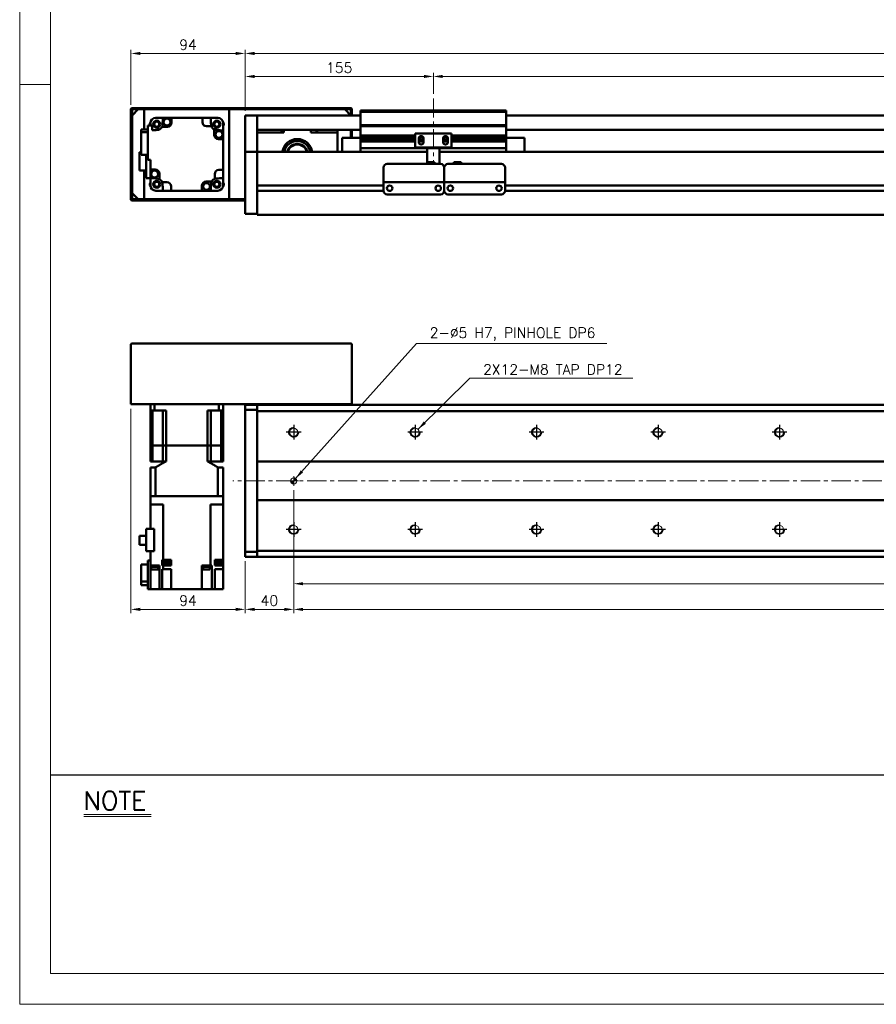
# Model space of a CAD drawing. Header units: millimetres. Extents: x 46891 to 50687, y 6223 to 10043.
# Tile 1 of 4: x 48547 to 49252, y 8529 to 9339. Entities that reach past the tile are written whole.
import ezdxf

# ---------------------------------------------------------------- set-up
doc = ezdxf.new("R2010")
doc.units = ezdxf.units.MM
doc.header["$LTSCALE"] = 0.5
doc.linetypes.add('CENTER', pattern=[50.8, 31.75, -6.35, 6.35, -6.35])
doc.layers.get('0').update_dxf_attribs({"lineweight": 20})
for name, color, linetype, lineweight in [('1', 1, 'CENTER', 13), ('4', 4, 'Continuous', 13), ('외형선(ISO)', 7, 'Continuous', 50)]:
    doc.layers.add(name, color=color, linetype=linetype, lineweight=lineweight)
for name, color, linetype in [('3', 3, 'Continuous'), ('C', 1, 'CENTER'), ('DIM', 4, 'Continuous')]:
    doc.layers.add(name, color=color, linetype=linetype)
doc.styles.add('DSR TEXT', font='romans.shx', dxfattribs={"bigfont": 'whgtxt.shx'})
doc.styles.get("Standard").update_dxf_attribs({"font": 'romans.shx', "bigfont": 'whgtxt.shx'})
doc.dimstyles.new('DSR', dxfattribs={"dimscale": 2, "dimtxt": 3, "dimasz": 3, "dimexe": 0.5, "dimexo": 0.5, "dimgap": 0.5, "dimtad": 1, "dimdsep": 46, "dimtxsty": 'Standard', "dimcen": 2.5, "dimclrd": 4, "dimclre": 4, "dimclrt": 2, "dimadec": 0, "dimazin": 2, "dimtfac": 1, "dimtmove": 0, "dimatfit": 3, "dimfxl": 0, "dimlwd": -1, "dimlwe": -1, "dimarcsym": 0})

# ---------------------------------------------------------------- blocks, each defined once
blk = doc.blocks.new('A$C13F00394')
for p, q in [((-202.34, 25.67), (-191.42, 25.67)), ((-202.34, 25.3), (-191.42, 25.3))]:
    blk.add_line(p, q)
at = {"layer": '3'}
blk.add_line((0, 32), (-207.68, 32), dxfattribs=at)
at = {"layer": '4', "color": 0, "style": 'DSR TEXT'}
blk.add_text('NOTE', height=3, dxfattribs=at).set_placement((-202.39, 26.38))
blk = doc.blocks.new('A$C1C1952E1')
at = {"color": 1}
blk.add_lwpolyline([(0, 0), (420, 0), (420, 297), (0, 297)], close=True, dxfattribs=at)
at = {"color": 3}
blk.add_lwpolyline([(5, 5), (415, 5), (415, 292), (5, 292)], close=True, dxfattribs=at)
blk = doc.blocks.new('*D84')
at = {"color": 1, "linetype": 'ByBlock'}
for p, q in [((48732.25, 9264.16), (48732.25, 9295.56)), ((48887.25, 9278.16), (48887.25, 9295.56)), ((48740.05, 9292.56), (48879.45, 9292.56))]:
    blk.add_line(p, q, dxfattribs=at)
at = {"color": 1}
for points in [[(48740.05, 9293.86), (48740.05, 9291.26), (48732.25, 9292.56)], [(48879.45, 9293.86), (48879.45, 9291.26), (48887.25, 9292.56)]]:
    blk.add_solid(points, dxfattribs=at)
at = {"layer": 'Defpoints', "color": 0}
for p in [(48887.25, 9292.56), (48887.25, 9274.56), (48732.25, 9260.56)]:
    blk.add_point(p, dxfattribs=at)
at = {"color": 3, "insert": (48809.75, 9299.76), "char_height": 8.4, "attachment_point": 5, "style": 'DSR TEXT'}
blk.add_mtext('155', dxfattribs=at)
blk = doc.blocks.new('*D85')
at = {"color": 1, "linetype": 'ByBlock'}
for p, q in [((48887.25, 9278.16), (48887.25, 9295.56)), ((49787.25, 9278.16), (49787.25, 9295.56)), ((48895.05, 9292.56), (49779.45, 9292.56))]:
    blk.add_line(p, q, dxfattribs=at)
at = {"color": 1}
for points in [[(48895.05, 9293.86), (48895.05, 9291.26), (48887.25, 9292.56)], [(49779.45, 9293.86), (49779.45, 9291.26), (49787.25, 9292.56)]]:
    blk.add_solid(points, dxfattribs=at)
at = {"layer": 'Defpoints', "color": 0}
for p in [(49787.25, 9292.56), (48887.25, 9274.56), (49787.25, 9274.56)]:
    blk.add_point(p, dxfattribs=at)
at = {"color": 3, "insert": (49337.25, 9299.76), "char_height": 8.4, "attachment_point": 5, "style": 'DSR TEXT'}
blk.add_mtext('STROKE : 900', dxfattribs=at)
blk = doc.blocks.new('*D83')
at = {"color": 1, "linetype": 'ByBlock'}
for p, q in [((48732.25, 9264.16), (48732.25, 9314.5)), ((49924.45, 9311.5), (48740.05, 9311.5)), ((49932.25, 9264.16), (49932.25, 9314.5))]:
    blk.add_line(p, q, dxfattribs=at)
at = {"color": 1}
for points in [[(48740.05, 9312.8), (48740.05, 9310.2), (48732.25, 9311.5)], [(49924.45, 9312.8), (49924.45, 9310.2), (49932.25, 9311.5)]]:
    blk.add_solid(points, dxfattribs=at)
at = {"layer": 'Defpoints', "color": 0}
for p in [(48732.25, 9311.5), (48732.25, 9260.56), (49932.25, 9260.56)]:
    blk.add_point(p, dxfattribs=at)
at = {"color": 3, "insert": (49332.25, 9318.7), "char_height": 8.4, "attachment_point": 5, "style": 'DSR TEXT'}
blk.add_mtext('1200', dxfattribs=at)
blk = doc.blocks.new('*D87')
at = {"color": 1, "linetype": 'ByBlock'}
for p, q in [((48638.25, 9269.16), (48638.25, 9314.5)), ((48724.45, 9311.5), (48646.05, 9311.5)), ((48732.25, 9264.16), (48732.25, 9314.5))]:
    blk.add_line(p, q, dxfattribs=at)
at = {"color": 1}
for points in [[(48646.05, 9312.8), (48646.05, 9310.2), (48638.25, 9311.5)], [(48724.45, 9312.8), (48724.45, 9310.2), (48732.25, 9311.5)]]:
    blk.add_solid(points, dxfattribs=at)
at = {"layer": 'Defpoints', "color": 0}
for p in [(48638.25, 9311.5), (48638.25, 9265.56), (48732.25, 9260.56)]:
    blk.add_point(p, dxfattribs=at)
at = {"color": 3, "insert": (48685.25, 9318.7), "char_height": 8.4, "attachment_point": 5, "style": 'DSR TEXT'}
blk.add_mtext('94', dxfattribs=at)
blk = doc.blocks.new('A$C33E56CC6')
h = blk.add_hatch()
h.set_pattern_fill('ANSI31', color=256, style=0)
h.set_pattern_definition([(45, (-7065.45672, -6508.5399), (-0.0883883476, 0.0883883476), [])])
h.paths.add_polyline_path([(4, 6.5, 0.414214), (1.5, 4), (4, 4)])
h.paths.add_polyline_path([(6.5, 4), (4, 4), (4, 1.5, 0.414214)])
blk.add_circle((4, 4), 2.5)
at = {"layer": '1'}
for p, q in [((0, 4), (8, 4)), ((4, 0), (4, 8))]:
    blk.add_line(p, q, dxfattribs=at)
blk = doc.blocks.new('tap8')
blk.add_circle((0, 0), 3.4)
at = {"layer": 'C', "color": 1, "linetype": 'CENTER'}
for p, q in [((-6.05, 0), (6.05, 0)), ((0, -6.05), (0, 6.05))]:
    blk.add_line(p, q, dxfattribs=at)
at = {"layer": 'DIM', "color": 3}
blk.add_arc((0, 0), 4, 263.84551, 189.43144, dxfattribs=at)
blk = doc.blocks.new('*D90')
at = {"color": 1, "linetype": 'ByBlock'}
for p, q in [((48772.25, 8952.15), (48772.25, 8872.13)), ((49872.25, 8952.15), (49872.25, 8872.13)), ((48780.05, 8875.13), (49864.45, 8875.13))]:
    blk.add_line(p, q, dxfattribs=at)
at = {"color": 1}
for points in [[(48780.05, 8876.43), (48780.05, 8873.83), (48772.25, 8875.13)], [(49864.45, 8876.43), (49864.45, 8873.83), (49872.25, 8875.13)]]:
    blk.add_solid(points, dxfattribs=at)
at = {"layer": 'Defpoints', "color": 0}
for p in [(48772.25, 8955.75), (49872.25, 8955.75), (49872.25, 8875.13)]:
    blk.add_point(p, dxfattribs=at)
at = {"color": 3, "insert": (49322.25, 8882.33), "char_height": 8.4, "attachment_point": 5, "style": 'DSR TEXT'}
blk.add_mtext('1100%%P0.02', dxfattribs=at)
blk = doc.blocks.new('*D91')
at = {"color": 1, "linetype": 'ByBlock'}
for p, q in [((48772.25, 8908.54), (48772.25, 8851.01)), ((49872.25, 8908.54), (49872.25, 8851.01)), ((48780.05, 8854.01), (49864.45, 8854.01))]:
    blk.add_line(p, q, dxfattribs=at)
at = {"color": 1}
for points in [[(48780.05, 8855.31), (48780.05, 8852.71), (48772.25, 8854.01)], [(49864.45, 8855.31), (49864.45, 8852.71), (49872.25, 8854.01)]]:
    blk.add_solid(points, dxfattribs=at)
at = {"layer": 'Defpoints', "color": 0}
for p in [(48772.25, 8912.14), (49872.25, 8912.14), (49872.25, 8854.01)]:
    blk.add_point(p, dxfattribs=at)
at = {"color": 3, "insert": (49322.25, 8861.21), "char_height": 8.4, "attachment_point": 5, "style": 'DSR TEXT'}
blk.add_mtext('11X100PITCH=1100', dxfattribs=at)
blk = doc.blocks.new('*D93')
at = {"color": 1, "linetype": 'ByBlock'}
for p, q in [((48772.25, 8952.15), (48772.25, 8851.01)), ((48732.25, 8893.65), (48732.25, 8851.01)), ((48764.45, 8854.01), (48740.05, 8854.01))]:
    blk.add_line(p, q, dxfattribs=at)
at = {"color": 1}
for points in [[(48740.05, 8855.31), (48740.05, 8852.71), (48732.25, 8854.01)], [(48764.45, 8855.31), (48764.45, 8852.71), (48772.25, 8854.01)]]:
    blk.add_solid(points, dxfattribs=at)
at = {"layer": 'Defpoints', "color": 0}
for p in [(48772.25, 8955.75), (48732.25, 8897.25), (48732.25, 8854.01)]:
    blk.add_point(p, dxfattribs=at)
at = {"color": 3, "insert": (48752.25, 8861.21), "char_height": 8.4, "attachment_point": 5, "style": 'DSR TEXT'}
blk.add_mtext('40', dxfattribs=at)
blk = doc.blocks.new('*D95')
at = {"color": 1, "linetype": 'ByBlock'}
for p, q in [((48638.25, 9019.15), (48638.25, 8851.01)), ((48732.25, 8893.65), (48732.25, 8851.01)), ((48724.45, 8854.01), (48646.05, 8854.01))]:
    blk.add_line(p, q, dxfattribs=at)
at = {"color": 1}
for points in [[(48646.05, 8855.31), (48646.05, 8852.71), (48638.25, 8854.01)], [(48724.45, 8855.31), (48724.45, 8852.71), (48732.25, 8854.01)]]:
    blk.add_solid(points, dxfattribs=at)
at = {"layer": 'Defpoints', "color": 0}
for p in [(48638.25, 9022.75), (48732.25, 8897.25), (48638.25, 8854.01)]:
    blk.add_point(p, dxfattribs=at)
at = {"color": 3, "insert": (48685.25, 8861.21), "char_height": 8.4, "attachment_point": 5, "style": 'DSR TEXT'}
blk.add_mtext('94', dxfattribs=at)

msp = doc.modelspace()

# ---------------------------------------------------------------- linework, layer by layer
at = {"color": 1}
msp.add_line((48572.15392, 9285.82874), (48546.67132, 9285.82874), dxfattribs=at)
at = {"layer": '1'}
for p, q in [((48887.25224, 9274.55564), (48887.25224, 9220.55564)), ((49942.25224, 8959.74981), (48722.25224, 8959.74981))]:
    msp.add_line(p, q, dxfattribs=at)
at = {"layer": '외형선(ISO)'}
for p, q in [((48638.25224, 9265.55564), (48638.25224, 9257.55564)), ((48819.25224, 9266.55564), (48639.25224, 9266.55564)), ((48639.25224, 9260.55564), (48644.25224, 9265.55564)), ((48639.25224, 9257.55564), (48639.25224, 9265.05564)), ((48639.75224, 9265.55564), (48818.75224, 9265.55564)), ((48649.25224, 9265.55564), (48644.25224, 9265.55564)), ((48649.25224, 9249.03372), (48649.25224, 9265.55564)), ((48719.25224, 9265.55564), (48719.25224, 9191.55564)), ((48814.25224, 9265.55564), (48719.25224, 9265.55564)), ((48814.25224, 9265.55564), (48819.25224, 9260.55564)), ((48819.25224, 9265.05564), (48819.25224, 9260.55564)), ((48820.25224, 9260.55564), (48820.25224, 9265.55564)), ((48827.25224, 9263.55564), (48827.25224, 9264.55564)), ((48947.25224, 9264.55564), (48827.25224, 9264.55564)), ((48827.25224, 9252.55564), (48827.25224, 9263.55564)), ((48827.25224, 9263.55564), (48947.25224, 9263.55564)), ((48947.25224, 9264.55564), (48947.25224, 9263.55564)), ((48947.25224, 9263.55564), (48947.25224, 9252.55564)), ((48638.25224, 9257.55564), (48639.25224, 9257.55564)), ((48638.25224, 9253.55564), (48638.25224, 9257.55564)), ((48639.25224, 9253.55564), (48638.25224, 9253.55564)), ((48638.25224, 9253.55564), (48638.25224, 9203.55564)), ((48639.25224, 9260.55564), (48639.25224, 9196.55564)), ((48639.25224, 9203.55564), (48639.25224, 9253.55564)), ((48654.25224, 9254.25097), (48654.25224, 9254.05564)), ((48654.25224, 9252.25564), (48654.25224, 9254.05564)), ((48658.75224, 9258.55564), (48658.55691, 9258.55564)), ((48658.75224, 9258.55564), (48664.69288, 9258.55564)), ((48664.69288, 9258.55564), (48671.75224, 9258.55564)), ((48697.05224, 9258.55564), (48671.75224, 9258.55564)), ((48671.75224, 9258.55564), (48671.75224, 9254.55564)), ((48697.05224, 9255.05564), (48697.05224, 9258.55564)), ((48697.05224, 9258.55564), (48703.81161, 9258.55564)), ((48703.81161, 9258.55564), (48709.75224, 9258.55564)), ((48709.94757, 9258.55564), (48709.75224, 9258.55564)), ((48714.25224, 9254.05564), (48714.25224, 9254.25097)), ((48714.25224, 9254.05564), (48714.25224, 9248.11501)), ((48732.25224, 9260.55564), (48732.25224, 9258.55564)), ((48742.25224, 9260.55564), (48732.25224, 9260.55564)), ((48732.25224, 9257.77112), (48732.25224, 9258.55564)), ((48732.25224, 9257.27241), (48732.25224, 9257.77112)), ((48732.25224, 9257.27241), (48732.25224, 9256.20393)), ((48732.25224, 9256.20393), (48732.25224, 9253.21813)), ((48742.25224, 9258.55564), (48742.25224, 9260.55564)), ((48742.25224, 9260.55564), (48827.25224, 9260.55564)), ((48742.25224, 9260.55564), (48742.25224, 9258.55564)), ((48742.25224, 9258.55564), (48742.25224, 9257.77112)), ((48742.25224, 9257.77112), (48742.25224, 9258.55564)), ((48742.25224, 9257.77112), (48742.25224, 9257.27241)), ((48742.25224, 9257.27241), (48742.25224, 9257.77112)), ((48742.25224, 9256.20393), (48742.25224, 9257.27241)), ((48742.25224, 9257.27241), (48742.25224, 9256.20393)), ((48742.25224, 9253.21813), (48742.25224, 9256.20393)), ((48742.25224, 9256.20393), (48742.25224, 9253.21813)), ((48947.25224, 9260.55564), (49922.25224, 9260.55564)), ((48652.25224, 9249.03372), (48646.75224, 9249.03372)), ((48646.75224, 9249.03372), (48646.75224, 9246.84364)), ((48646.75224, 9246.84364), (48652.25224, 9246.84364)), ((48646.75224, 9246.84364), (48646.75224, 9228.07756)), ((48655.75224, 9252.25564), (48652.25224, 9252.25564)), ((48652.25224, 9252.25564), (48652.25224, 9223.85564)), ((48655.75224, 9248.23081), (48655.75224, 9252.25564)), ((48668.25224, 9251.05564), (48663.74417, 9251.05564)), ((48704.53087, 9251.55564), (48700.55224, 9251.55564)), ((48706.75224, 9244.55564), (48706.75224, 9249.06372)), ((48714.25224, 9241.05564), (48714.25224, 9248.11501)), ((48732.25224, 9244.65382), (48732.25224, 9253.21813)), ((48742.25224, 9253.21813), (48742.25224, 9244.65382)), ((48742.25224, 9249.05564), (48742.25224, 9253.21813)), ((48742.25224, 9248.55564), (48827.25224, 9248.55564)), ((48764.25224, 9246.55564), (48742.25224, 9246.55564)), ((48762.25224, 9248.55564), (48762.25224, 9246.55564)), ((48764.25224, 9248.55564), (48764.25224, 9246.55564)), ((48786.25224, 9246.55564), (48786.25224, 9248.55564)), ((48808.25224, 9246.55564), (48786.25224, 9246.55564)), ((48808.25224, 9248.55564), (48808.25224, 9246.55564)), ((48808.25224, 9230.55564), (48808.25224, 9246.55564)), ((48819.25224, 9242.05564), (48819.25224, 9248.55564)), ((48819.25224, 9248.55564), (48819.25224, 9242.05564)), ((48820.25224, 9242.05564), (48820.25224, 9248.55564)), ((48827.25224, 9251.55564), (48827.25224, 9252.55564)), ((48827.25224, 9252.55564), (48947.25224, 9252.55564)), ((48827.25224, 9250.55564), (48827.25224, 9251.55564)), ((48827.25224, 9251.55564), (48947.25224, 9251.55564)), ((48827.25224, 9244.05564), (48827.25224, 9250.55564)), ((48902.25224, 9245.55564), (48872.25224, 9245.55564)), ((48872.25224, 9234.15564), (48872.25224, 9245.55564)), ((48902.25224, 9245.55564), (48902.25224, 9234.15564)), ((48947.25224, 9252.55564), (48947.25224, 9251.55564)), ((48947.25224, 9251.55564), (48947.25224, 9250.55564)), ((48947.25224, 9250.55564), (48947.25224, 9244.05564)), ((48947.25224, 9248.55564), (49922.25224, 9248.55564)), ((48714.25224, 9241.05564), (48710.25224, 9241.05564)), ((48714.25224, 9215.75564), (48714.25224, 9241.05564)), ((48732.25224, 9242.55853), (48732.25224, 9244.65382)), ((48732.25224, 9231.13658), (48732.25224, 9242.55853)), ((48742.25224, 9244.65382), (48742.25224, 9242.55853)), ((48742.25224, 9242.55853), (48742.25224, 9231.13658)), ((48812.25224, 9242.05564), (48812.25224, 9230.55564)), ((48827.25224, 9242.05564), (48812.25224, 9242.05564)), ((48827.25224, 9243.55564), (48827.25224, 9244.05564)), ((48827.25224, 9244.05564), (48872.25224, 9244.05564)), ((48827.25224, 9243.05564), (48827.25224, 9243.55564)), ((48827.25224, 9243.55564), (48872.25224, 9243.55564)), ((48827.25224, 9242.05564), (48827.25224, 9243.05564)), ((48827.25224, 9243.05564), (48872.25224, 9243.05564)), ((48827.25224, 9241.55564), (48827.25224, 9242.05564)), ((48827.25224, 9242.05564), (48872.25224, 9242.05564)), ((48827.25224, 9241.05564), (48827.25224, 9241.55564)), ((48827.25224, 9241.55564), (48872.25224, 9241.55564)), ((48827.25224, 9240.05564), (48827.25224, 9241.05564)), ((48827.25224, 9241.05564), (48872.25224, 9241.05564)), ((48827.25224, 9239.55564), (48827.25224, 9240.05564)), ((48827.25224, 9240.05564), (48872.25224, 9240.05564)), ((48827.25224, 9239.05564), (48827.25224, 9239.55564)), ((48827.25224, 9239.55564), (48872.25224, 9239.55564)), ((48827.25224, 9234.55564), (48827.25224, 9239.05564)), ((48827.25224, 9239.05564), (48872.25224, 9239.05564)), ((48875.25224, 9241.55564), (48876.02274, 9241.55564)), ((48875.25224, 9238.55564), (48875.25224, 9241.55564)), ((48875.25224, 9241.55564), (48876.02274, 9241.55564)), ((48875.25224, 9241.05564), (48876.129, 9241.05564)), ((48875.25224, 9241.05564), (48876.129, 9241.05564)), ((48875.25224, 9240.05564), (48879.25224, 9240.05564)), ((48875.25224, 9240.05564), (48879.25224, 9240.05564)), ((48875.25224, 9239.55564), (48879.25224, 9239.55564)), ((48875.25224, 9239.55564), (48879.25224, 9239.55564)), ((48875.25224, 9239.05564), (48879.25224, 9239.05564)), ((48875.25224, 9239.05564), (48879.25224, 9239.05564)), ((48875.31575, 9242.05564), (48876.129, 9242.05564)), ((48875.92937, 9243.05564), (48878.57512, 9243.05564)), ((48878.37549, 9242.05564), (48879.18874, 9242.05564)), ((48878.37549, 9241.05564), (48879.25224, 9241.05564)), ((48878.48174, 9241.55564), (48879.25224, 9241.55564)), ((48879.25224, 9241.55564), (48879.25224, 9238.55564)), ((48895.25224, 9241.55564), (48896.02274, 9241.55564)), ((48895.25224, 9238.55564), (48895.25224, 9241.55564)), ((48895.25224, 9241.05564), (48896.129, 9241.05564)), ((48895.25224, 9240.05564), (48899.25224, 9240.05564)), ((48895.25224, 9240.05564), (48899.25224, 9240.05564)), ((48895.25224, 9239.55564), (48899.25224, 9239.55564)), ((48895.25224, 9239.55564), (48899.25224, 9239.55564)), ((48895.25224, 9239.05564), (48899.25224, 9239.05564)), ((48895.25224, 9239.05564), (48899.25224, 9239.05564)), ((48895.31575, 9242.05564), (48896.129, 9242.05564)), ((48895.92937, 9243.05564), (48898.57512, 9243.05564)), ((48898.37549, 9242.05564), (48899.18874, 9242.05564)), ((48898.37549, 9241.05564), (48899.25224, 9241.05564)), ((48898.37549, 9241.05564), (48899.25224, 9241.05564)), ((48898.48174, 9241.55564), (48899.25224, 9241.55564)), ((48898.48174, 9241.55564), (48899.25224, 9241.55564)), ((48899.25224, 9241.55564), (48899.25224, 9238.55564)), ((48902.25224, 9244.05564), (48947.25224, 9244.05564)), ((48902.25224, 9243.55564), (48947.25224, 9243.55564)), ((48902.25224, 9243.05564), (48947.25224, 9243.05564)), ((48902.25224, 9242.05564), (48947.25224, 9242.05564)), ((48902.25224, 9241.55564), (48947.25224, 9241.55564)), ((48902.25224, 9241.05564), (48947.25224, 9241.05564)), ((48902.25224, 9240.05564), (48947.25224, 9240.05564)), ((48902.25224, 9239.55564), (48947.25224, 9239.55564)), ((48902.25224, 9239.05564), (48947.25224, 9239.05564)), ((48947.25224, 9244.05564), (48947.25224, 9243.55564)), ((48947.25224, 9243.55564), (48947.25224, 9243.05564)), ((48947.25224, 9243.05564), (48947.25224, 9242.05564)), ((48947.25224, 9242.05564), (48962.25224, 9242.05564)), ((48947.25224, 9242.05564), (48947.25224, 9241.55564)), ((48947.25224, 9241.55564), (48947.25224, 9241.05564)), ((48947.25224, 9241.05564), (48947.25224, 9240.05564)), ((48947.25224, 9240.05564), (48947.25224, 9239.55564)), ((48947.25224, 9239.55564), (48947.25224, 9239.05564)), ((48947.25224, 9239.05564), (48947.25224, 9234.55564)), ((48962.25224, 9230.55564), (48962.25224, 9242.05564)), ((48645.45224, 9230.20564), (48646.75224, 9230.20564)), ((48645.45224, 9230.20564), (48645.45224, 9215.10564)), ((48732.25224, 9230.55564), (48732.25224, 9231.13658)), ((48732.25224, 9230.55564), (48732.25224, 9227.55564)), ((48742.25224, 9230.55564), (48732.25224, 9230.55564)), ((48742.25224, 9231.13658), (48742.25224, 9230.55564)), ((48742.25224, 9230.55564), (48742.25224, 9227.55564)), ((48742.25224, 9227.55564), (48742.25224, 9230.55564)), ((48882.25224, 9230.55564), (48742.25224, 9230.55564)), ((48827.25224, 9234.55564), (48827.25224, 9233.55564)), ((48827.25224, 9230.55564), (48827.25224, 9233.55564)), ((48827.25224, 9233.55564), (48947.25224, 9233.55564)), ((48882.25224, 9234.15564), (48872.25224, 9234.15564)), ((48882.25224, 9234.65564), (48882.25224, 9234.15564)), ((48892.25224, 9234.15564), (48882.25224, 9234.15564)), ((48882.25224, 9232.05564), (48882.25224, 9234.15564)), ((48882.25224, 9232.05564), (48882.25224, 9222.05579)), ((48892.25224, 9234.15564), (48892.25224, 9234.65564)), ((48902.25224, 9234.15564), (48892.25224, 9234.15564)), ((48892.25224, 9234.15564), (48892.25224, 9232.05564)), ((48892.25224, 9220.5558), (48892.25224, 9232.05564)), ((49922.25224, 9230.55564), (48892.25224, 9230.55564)), ((48947.25224, 9233.55564), (48947.25224, 9234.55564)), ((48947.25224, 9233.55564), (48947.25224, 9230.55564)), ((48646.75224, 9228.07756), (48652.25224, 9228.07756)), ((48650.85224, 9228.07756), (48650.85224, 9208.75564)), ((48652.25224, 9223.85564), (48654.25224, 9223.85564)), ((48654.25224, 9223.85564), (48654.25224, 9216.05564)), ((48732.25224, 9184.79828), (48732.25224, 9227.55564)), ((48742.25224, 9203.00564), (48742.25224, 9227.55564)), ((48742.25224, 9227.55564), (48742.25224, 9184.79828)), ((48882.25224, 9222.05579), (48882.25224, 9220.5558)), ((48882.25224, 9222.05579), (48888.25224, 9222.05579)), ((48882.25224, 9222.05579), (48882.25224, 9220.5558)), ((48888.25224, 9222.05579), (48888.25224, 9220.5558)), ((48910.25224, 9222.05579), (48904.25224, 9222.05579)), ((48904.25224, 9220.5558), (48904.25224, 9222.05579)), ((48910.25224, 9220.5558), (48910.25224, 9222.05579)), ((48645.45224, 9215.10564), (48650.85224, 9215.10564)), ((48649.25224, 9191.55564), (48649.25224, 9215.10564)), ((48654.25224, 9216.05564), (48658.25224, 9216.05564)), ((48654.25224, 9216.05564), (48654.25224, 9208.99627)), ((48710.75224, 9215.75564), (48714.25224, 9215.75564)), ((48714.25224, 9208.99627), (48714.25224, 9215.75564)), ((48846.25224, 9207.5558), (48846.25224, 9217.5558)), ((48849.25224, 9220.5558), (48893.25224, 9220.5558)), ((48896.25224, 9217.5558), (48896.25224, 9207.5558)), ((48896.25224, 9207.5558), (48896.25224, 9217.5558)), ((48899.25224, 9220.5558), (48943.25224, 9220.5558)), ((48946.25224, 9217.5558), (48946.25224, 9207.5558)), ((48650.85224, 9208.75564), (48657.46357, 9208.75564)), ((48654.25224, 9203.05564), (48654.25224, 9208.75564)), ((48661.75224, 9212.55564), (48661.75224, 9208.04756)), ((48663.97362, 9205.55564), (48667.95224, 9205.55564)), ((48700.25224, 9206.05564), (48704.76032, 9206.05564)), ((48707.25224, 9208.27702), (48707.25224, 9212.25564)), ((48714.25224, 9203.05564), (48714.25224, 9208.99627)), ((48846.25224, 9207.5558), (48846.25224, 9205.55579)), ((48846.25224, 9205.55577), (48846.25224, 9205.55579)), ((48846.25224, 9205.55579), (48896.25224, 9205.55579)), ((48846.25224, 9205.05576), (48846.25224, 9205.55577)), ((48846.25224, 9205.55577), (48849.02274, 9205.55577)), ((48846.25224, 9198.55576), (48846.25224, 9205.05576)), ((48851.48174, 9205.55577), (48853.75224, 9205.55577)), ((48858.75224, 9205.55577), (48883.75224, 9205.55577)), ((48888.75224, 9205.55577), (48891.02274, 9205.55577)), ((48893.48174, 9205.55577), (48896.25224, 9205.55577)), ((48896.25224, 9205.55579), (48896.25224, 9207.5558)), ((48896.25224, 9207.5558), (48896.25224, 9205.55579)), ((48896.25224, 9205.55579), (48896.25224, 9205.55577)), ((48896.25224, 9205.55577), (48896.25224, 9205.55579)), ((48896.25224, 9205.55579), (48946.25224, 9205.55579)), ((48896.25224, 9205.55577), (48896.25224, 9205.05576)), ((48896.25224, 9205.05576), (48896.25224, 9205.55577)), ((48896.25224, 9205.55577), (48899.02274, 9205.55577)), ((48896.25224, 9205.05576), (48896.25224, 9198.55576)), ((48896.25224, 9198.55576), (48896.25224, 9205.05576)), ((48901.48174, 9205.55577), (48903.75224, 9205.55577)), ((48908.75224, 9205.55577), (48933.75224, 9205.55577)), ((48938.75224, 9205.55577), (48941.02274, 9205.55577)), ((48943.48174, 9205.55577), (48946.25224, 9205.55577)), ((48946.25224, 9205.55579), (48946.25224, 9207.5558)), ((48946.25224, 9205.55579), (48946.25224, 9205.55577)), ((48946.25224, 9205.55577), (48946.25224, 9205.05576)), ((48946.25224, 9205.05576), (48946.25224, 9198.55576)), ((48638.25224, 9203.55564), (48639.25224, 9203.55564)), ((48638.25224, 9199.55564), (48638.25224, 9203.55564)), ((48639.25224, 9199.55564), (48638.25224, 9199.55564)), ((48638.25224, 9199.55564), (48638.25224, 9191.55564)), ((48639.25224, 9192.05564), (48639.25224, 9199.55564)), ((48654.25224, 9203.05564), (48654.25224, 9202.86031)), ((48658.55691, 9198.55564), (48658.75224, 9198.55564)), ((48664.69288, 9198.55564), (48658.75224, 9198.55564)), ((48664.69288, 9198.55564), (48671.45224, 9198.55564)), ((48671.45224, 9202.05564), (48671.45224, 9198.55564)), ((48671.45224, 9198.55564), (48696.75224, 9198.55564)), ((48696.75224, 9198.55564), (48696.75224, 9202.55564)), ((48703.81161, 9198.55564), (48696.75224, 9198.55564)), ((48703.81161, 9198.55564), (48709.75224, 9198.55564)), ((48709.75224, 9198.55564), (48709.94757, 9198.55564)), ((48714.25224, 9202.86031), (48714.25224, 9203.05564)), ((48846.25224, 9202.80564), (48742.25224, 9202.80564)), ((48846.26269, 9198.30564), (48742.25224, 9198.30564)), ((48742.25224, 9184.79828), (48742.25224, 9198.10564)), ((48851.27558, 9202.80564), (48851.22891, 9202.80564)), ((48891.27558, 9202.80564), (48891.22891, 9202.80564)), ((48896.26269, 9198.30564), (48896.2418, 9198.30564)), ((48901.27558, 9202.80564), (48901.22891, 9202.80564)), ((48901.27558, 9202.80564), (48901.22891, 9202.80564)), ((48941.27558, 9202.80564), (48941.22891, 9202.80564)), ((48941.27558, 9202.80564), (48941.22891, 9202.80564)), ((49750.26269, 9198.30564), (48946.2418, 9198.30564)), ((49750.26269, 9198.30564), (48946.2418, 9198.30564)), ((49750.25224, 9202.80564), (48946.25224, 9202.80564)), ((49750.25224, 9202.80564), (48946.25224, 9202.80564)), ((48644.25224, 9191.55564), (48639.25224, 9196.55564)), ((48639.25224, 9190.55564), (48732.25224, 9190.55564)), ((48732.25224, 9191.55564), (48639.75224, 9191.55564)), ((48644.25224, 9191.55564), (48649.25224, 9191.55564)), ((48719.25224, 9191.55564), (48732.25224, 9191.55564)), ((48849.25224, 9195.55576), (48893.25224, 9195.55576)), ((48899.25224, 9195.55576), (48943.25224, 9195.55576)), ((48732.25224, 9184.79828), (48732.25224, 9182.67696)), ((48732.25224, 9179.55564), (48732.25224, 9182.67696)), ((48742.25224, 9184.79828), (48742.25224, 9182.67696)), ((48742.25224, 9182.67696), (48742.25224, 9184.79828)), ((48742.25224, 9178.55564), (48742.25224, 9182.67696)), ((48742.25224, 9182.67696), (48742.25224, 9179.55564)), ((48742.25224, 9179.55564), (48732.25224, 9179.55564)), ((48742.25224, 9178.55564), (49922.25224, 9178.55564)), ((48638.25224, 9022.74981), (48638.25224, 9071.74981)), ((48639.25224, 9072.74981), (48819.25224, 9072.74981)), ((48820.25224, 9071.74981), (48820.25224, 9022.74981)), ((48638.25224, 9022.74981), (48639.25224, 9022.74981)), ((48639.25224, 9022.74981), (48819.25224, 9022.74981)), ((48654.25224, 9022.74981), (48654.25224, 9017.74981)), ((48657.79473, 9022.74981), (48657.79473, 9017.74981)), ((48710.70976, 9022.74981), (48710.70976, 9017.74981)), ((48714.25224, 9022.74981), (48714.25224, 9017.74981)), ((48732.25224, 9021.37113), (48732.25224, 9022.24981)), ((48742.25224, 9022.24981), (48732.25224, 9022.24981)), ((48732.25224, 9021.37113), (48732.25224, 9018.24981)), ((48742.25224, 9021.37113), (48742.25224, 9022.24981)), ((49922.25224, 9022.24981), (48742.25224, 9022.24981)), ((48742.25224, 9022.24981), (48742.25224, 9021.37113)), ((48742.25224, 9021.37113), (48742.25224, 9017.24981)), ((48742.25224, 9018.24981), (48742.25224, 9021.37113)), ((48759.60224, 9022.63481), (48790.90224, 9022.63481)), ((48759.60224, 9022.63481), (48759.60224, 9022.28981)), ((48759.60224, 9022.28981), (48790.90224, 9022.28981)), ((48790.90224, 9022.63481), (48790.90224, 9022.28981)), ((48819.25224, 9022.74981), (48820.25224, 9022.74981)), ((48657.79473, 9017.74981), (48654.25224, 9017.74981)), ((48654.25224, 8988.74981), (48654.25224, 9017.74981)), ((48655.96466, 9017.74981), (48655.96466, 8988.74981)), ((48657.79473, 9017.74981), (48667.21552, 9017.74981)), ((48664.50224, 9017.74981), (48664.50224, 8988.74981)), ((48667.21552, 8988.74981), (48667.21552, 9017.74981)), ((48701.28897, 9017.74981), (48710.70976, 9017.74981)), ((48701.28897, 8988.74981), (48701.28897, 9017.74981)), ((48704.00224, 9017.74981), (48704.00224, 8988.74981)), ((48714.25224, 9017.74981), (48710.70976, 9017.74981)), ((48712.53983, 9017.74981), (48712.53983, 8988.74981)), ((48714.25224, 8988.74981), (48714.25224, 9017.74981)), ((48732.25224, 9018.24981), (48732.25224, 8901.24981)), ((48742.25224, 9018.24981), (48732.25224, 9018.24981)), ((48742.25224, 9017.24981), (48742.25224, 8975.74981)), ((49922.25224, 9017.24981), (48742.25224, 9017.24981)), ((48654.25224, 8988.74981), (48655.96466, 8988.74981)), ((48655.96466, 8988.74981), (48654.25224, 8988.74981)), ((48654.25224, 8988.74981), (48654.25224, 8975.74981)), ((48655.96466, 8988.74981), (48659.50224, 8988.74981)), ((48655.96466, 8988.74981), (48659.50224, 8988.74981)), ((48655.96466, 8988.74981), (48655.96466, 8975.74981)), ((48659.50224, 8988.74981), (48664.50224, 8988.74981)), ((48659.50224, 8988.74981), (48664.50224, 8988.74981)), ((48664.50224, 8988.74981), (48667.21552, 8988.74981)), ((48667.21552, 8988.74981), (48664.50224, 8988.74981)), ((48664.50224, 8988.74981), (48664.50224, 8975.74981)), ((48667.21552, 8988.74981), (48701.28897, 8988.74981)), ((48667.21552, 8988.74981), (48701.28897, 8988.74981)), ((48667.21552, 8988.74981), (48667.21552, 8975.74981)), ((48701.28897, 8988.74981), (48704.00224, 8988.74981)), ((48704.00224, 8988.74981), (48701.28897, 8988.74981)), ((48701.28897, 8988.74981), (48701.28897, 8975.74981)), ((48704.00224, 8988.74981), (48709.00224, 8988.74981)), ((48704.00224, 8988.74981), (48709.00224, 8988.74981)), ((48704.00224, 8988.74981), (48704.00224, 8975.74981)), ((48709.00224, 8988.74981), (48712.53983, 8988.74981)), ((48709.00224, 8988.74981), (48712.53983, 8988.74981)), ((48712.53983, 8988.74981), (48714.25224, 8988.74981)), ((48714.25224, 8988.74981), (48712.53983, 8988.74981)), ((48712.53983, 8988.74981), (48712.53983, 8975.74981)), ((48714.25224, 8988.74981), (48714.25224, 8975.74981)), ((48655.96466, 8975.74981), (48654.25224, 8975.74981)), ((48658.55691, 8970.74981), (48654.25224, 8970.74981)), ((48654.25224, 8970.74981), (48654.25224, 8947.24981)), ((48664.50224, 8975.74981), (48655.96466, 8975.74981)), ((48658.55691, 8970.74981), (48658.55691, 8947.24981)), ((48667.21552, 8975.74981), (48664.50224, 8975.74981)), ((48704.00224, 8975.74981), (48701.28897, 8975.74981)), ((48704.00224, 8975.74981), (48712.53983, 8975.74981)), ((48714.25224, 8970.74981), (48709.94757, 8970.74981)), ((48709.94757, 8970.74981), (48709.94757, 8947.24981)), ((48714.25224, 8975.74981), (48712.53983, 8975.74981)), ((48714.25224, 8970.74981), (48714.25224, 8947.24981)), ((48742.25224, 8975.74981), (48742.25224, 8974.89626)), ((48742.25224, 8975.74981), (49922.25224, 8975.74981)), ((48742.25224, 8974.89626), (48742.25224, 8974.5427)), ((48742.25224, 8974.5427), (48742.25224, 8944.95692)), ((48742.25224, 8944.95692), (48742.25224, 8974.5427)), ((48654.25224, 8940.24981), (48654.25224, 8947.24981)), ((48654.25672, 8947.24981), (48654.25224, 8947.24981)), ((48658.55169, 8947.24981), (48654.25672, 8947.24981)), ((48658.55691, 8947.24981), (48658.55169, 8947.24981)), ((48658.55691, 8947.24981), (48709.94757, 8947.24981)), ((48709.75224, 8947.24981), (48658.75224, 8947.24981)), ((48709.95279, 8947.24981), (48709.94757, 8947.24981)), ((48714.24777, 8947.24981), (48709.95279, 8947.24981)), ((48714.25224, 8947.24981), (48714.24777, 8947.24981)), ((48714.25224, 8947.24981), (48714.25224, 8940.24981)), ((48654.25224, 8940.24981), (48654.25224, 8920.34981)), ((48654.25224, 8940.24981), (48658.75224, 8940.24981)), ((48664.69288, 8940.24981), (48658.75224, 8940.24981)), ((48664.69288, 8940.24981), (48664.69288, 8894.64981)), ((48703.81161, 8940.24981), (48709.75224, 8940.24981)), ((48703.81161, 8940.24981), (48703.81161, 8890.14981)), ((48709.75224, 8940.24981), (48714.25224, 8940.24981)), ((48714.25224, 8940.24981), (48714.25224, 8894.64981)), ((48742.25224, 8944.95692), (48742.25224, 8944.60336)), ((48742.25224, 8944.60336), (48742.25224, 8943.74981)), ((48742.25224, 8943.74981), (48742.25224, 8902.24981)), ((49922.25224, 8943.74981), (48742.25224, 8943.74981)), ((48645.45224, 8907.12481), (48645.45224, 8914.57481)), ((48645.45224, 8914.57481), (48650.85224, 8914.57481)), ((48657.46357, 8920.34981), (48650.85224, 8920.34981)), ((48650.85224, 8920.34981), (48650.85224, 8901.99981)), ((48657.46357, 8901.99981), (48657.46357, 8920.34981)), ((48645.45224, 8907.12481), (48650.85224, 8907.12481)), ((48650.85224, 8901.99981), (48657.46357, 8901.99981)), ((48654.25224, 8890.14981), (48654.25224, 8901.99981)), ((48732.25224, 8901.24981), (48732.25224, 8898.12849)), ((48742.25224, 8901.24981), (48732.25224, 8901.24981)), ((48732.25224, 8897.24981), (48732.25224, 8898.12849)), ((48742.25224, 8897.24981), (48732.25224, 8897.24981)), ((48742.25224, 8902.24981), (48742.25224, 8898.12849)), ((48742.25224, 8902.24981), (49922.25224, 8902.24981)), ((48742.25224, 8898.12849), (48742.25224, 8901.24981)), ((48742.25224, 8897.24981), (48742.25224, 8898.12849)), ((48742.25224, 8898.12849), (48742.25224, 8897.24981)), ((49922.25224, 8897.24981), (48742.25224, 8897.24981)), ((48646.75224, 8877.02212), (48646.75224, 8890.84976)), ((48646.75224, 8890.84976), (48652.25224, 8890.84976)), ((48654.25224, 8894.14981), (48652.25224, 8894.14981)), ((48652.25224, 8870.64981), (48652.25224, 8894.14981)), ((48654.25224, 8894.64981), (48654.21733, 8894.64981)), ((48654.21733, 8894.64981), (48654.21733, 8894.14981)), ((48654.25224, 8870.64981), (48654.25224, 8890.14981)), ((48654.25224, 8890.14981), (48659.81222, 8890.14981)), ((48654.76354, 8890.14981), (48654.76354, 8889.64981)), ((48654.76354, 8889.64981), (48660.76354, 8889.64981)), ((48654.81354, 8889.64981), (48654.81354, 8888.94981)), ((48654.81354, 8888.94981), (48660.71354, 8888.94981)), ((48654.96354, 8888.94981), (48654.96354, 8886.94981)), ((48661.75224, 8890.14981), (48659.81222, 8890.14981)), ((48660.56354, 8888.94981), (48660.56354, 8886.94981)), ((48660.71354, 8889.64981), (48660.71354, 8888.94981)), ((48660.76354, 8890.14981), (48660.76354, 8889.64981)), ((48661.75224, 8870.64981), (48661.75224, 8890.14981)), ((48664.29357, 8894.64981), (48663.97362, 8894.64981)), ((48663.97362, 8890.14981), (48663.97362, 8894.64981)), ((48663.97362, 8890.14981), (48664.29357, 8890.14981)), ((48664.29357, 8894.64981), (48664.69288, 8894.64981)), ((48664.69288, 8890.14981), (48664.29357, 8890.14981)), ((48664.63949, 8894.64981), (48664.63949, 8893.94981)), ((48664.63949, 8893.94981), (48670.53949, 8893.94981)), ((48664.69288, 8894.64981), (48667.13696, 8894.64981)), ((48664.69288, 8887.14981), (48664.69288, 8890.14981)), ((48671.45224, 8890.14981), (48664.69288, 8890.14981)), ((48664.78949, 8893.94981), (48664.78949, 8891.94981)), ((48664.78949, 8891.94981), (48670.38949, 8891.94981)), ((48668.04203, 8894.64981), (48667.13696, 8894.64981)), ((48668.04203, 8894.64981), (48671.45224, 8894.64981)), ((48670.38949, 8893.94981), (48670.38949, 8891.94981)), ((48670.53949, 8894.64981), (48670.53949, 8893.94981)), ((48671.45224, 8894.64981), (48671.45224, 8890.14981)), ((48703.81161, 8890.14981), (48696.75224, 8890.14981)), ((48696.75224, 8890.14981), (48696.75224, 8870.64981)), ((48697.54821, 8890.14981), (48697.54821, 8889.64981)), ((48697.54821, 8889.64981), (48703.54821, 8889.64981)), ((48697.59821, 8889.64981), (48697.59821, 8888.94981)), ((48697.59821, 8888.94981), (48703.49821, 8888.94981)), ((48697.74821, 8888.94981), (48697.74821, 8886.94981)), ((48703.34821, 8888.94981), (48703.34821, 8886.94981)), ((48703.49821, 8889.64981), (48703.49821, 8888.94981)), ((48703.54821, 8890.14981), (48703.54821, 8889.64981)), ((48703.81161, 8890.14981), (48704.21092, 8890.14981)), ((48704.76032, 8890.14981), (48704.21092, 8890.14981)), ((48704.76032, 8890.14981), (48704.76032, 8870.64981)), ((48708.69227, 8894.64981), (48707.25224, 8894.64981)), ((48707.25224, 8894.64981), (48707.25224, 8890.14981)), ((48707.25224, 8890.14981), (48708.69227, 8890.14981)), ((48708.38716, 8894.64981), (48708.38716, 8893.94981)), ((48708.38716, 8893.94981), (48714.28716, 8893.94981)), ((48708.53716, 8893.94981), (48708.53716, 8891.94981)), ((48708.53716, 8891.94981), (48714.13716, 8891.94981)), ((48708.69227, 8894.64981), (48714.25224, 8894.64981)), ((48714.25224, 8890.14981), (48708.69227, 8890.14981)), ((48714.13716, 8893.94981), (48714.13716, 8891.94981)), ((48714.28716, 8894.64981), (48714.25224, 8894.64981)), ((48714.25224, 8890.14981), (48714.25224, 8893.94981)), ((48714.25224, 8890.14981), (48714.25224, 8887.14981)), ((48714.28716, 8894.64981), (48714.28716, 8893.94981)), ((48654.96354, 8886.94981), (48660.56354, 8886.94981)), ((48664.29357, 8887.14981), (48663.97362, 8887.14981)), ((48663.97362, 8870.64981), (48663.97362, 8887.14981)), ((48664.29357, 8887.14981), (48664.69288, 8887.14981)), ((48664.69288, 8887.14981), (48671.45224, 8887.14981)), ((48671.45224, 8870.64981), (48671.45224, 8887.14981)), ((48697.74821, 8886.94981), (48703.34821, 8886.94981)), ((48708.69227, 8887.14981), (48707.25224, 8887.14981)), ((48707.25224, 8887.14981), (48707.25224, 8870.64981)), ((48708.69227, 8887.14981), (48714.25224, 8887.14981)), ((48714.25224, 8870.64981), (48714.25224, 8887.14981)), ((48646.75224, 8874.04986), (48646.75224, 8877.02212)), ((48646.75224, 8877.02212), (48652.25224, 8877.02212)), ((48646.75224, 8874.04986), (48652.25224, 8874.04986)), ((48652.25224, 8870.64981), (48654.25224, 8870.64981)), ((48654.25224, 8870.64981), (48658.25224, 8870.64981)), ((48661.75224, 8870.64981), (48658.25224, 8870.64981)), ((48663.97362, 8870.64981), (48661.75224, 8870.64981)), ((48663.97362, 8870.64981), (48667.95224, 8870.64981)), ((48671.45224, 8870.64981), (48667.95224, 8870.64981)), ((48671.45224, 8870.64981), (48696.75224, 8870.64981)), ((48700.25224, 8870.64981), (48696.75224, 8870.64981)), ((48700.25224, 8870.64981), (48704.76032, 8870.64981)), ((48707.25224, 8870.64981), (48704.76032, 8870.64981)), ((48710.75224, 8870.64981), (48707.25224, 8870.64981)), ((48710.75224, 8870.64981), (48714.25224, 8870.64981))]:
    msp.add_line(p, q, dxfattribs=at)
for centre, radius in [((48659.50351, 9253.30438), 2.9), ((48659.50351, 9253.30438), 2.7), ((48659.50351, 9253.30438), 2.5), ((48659.50351, 9253.30438), 2.1), ((48667.95628, 9255.04435), 3), ((48667.95628, 9255.04435), 2.95), ((48667.95628, 9255.04435), 2.8), ((48709.00098, 9253.30438), 2.9), ((48709.00098, 9253.30438), 2.7), ((48709.00098, 9253.30438), 2.5), ((48709.00098, 9253.30438), 2.1), ((48710.74095, 9244.8516), 3), ((48710.74095, 9244.8516), 2.95), ((48710.74095, 9244.8516), 2.8), ((48657.76354, 9212.25968), 3), ((48657.76354, 9212.25968), 2.95), ((48657.76354, 9212.25968), 2.8), ((48659.50351, 9203.8069), 2.9), ((48659.50351, 9203.8069), 2.7), ((48659.50351, 9203.8069), 2.5), ((48659.50351, 9203.8069), 2.1), ((48700.54821, 9202.06693), 3), ((48700.54821, 9202.06693), 2.95), ((48700.54821, 9202.06693), 2.8), ((48709.00098, 9203.8069), 2.9), ((48709.00098, 9203.8069), 2.7), ((48709.00098, 9203.8069), 2.5), ((48709.00098, 9203.8069), 2.1), ((48851.25224, 9200.55576), 2.25), ((48891.25224, 9200.55576), 2.25), ((48901.25224, 9200.55576), 2.25), ((48941.25224, 9200.55576), 2.25)]:
    msp.add_circle(centre, radius, dxfattribs=at)
for centre, radius, start, end in [((48639.25224, 9265.55564), 1, 90, 180), ((48639.75224, 9265.05564), 0.5, 90, 180), ((48818.75224, 9265.05564), 0.5, 0, 90), ((48819.25224, 9265.55564), 1, 0, 90), ((48656.50351, 9253.30438), 2.75, 141.28612553, 202.41788974), ((48658.75224, 9254.05564), 4.5, 90, 180), ((48684.25224, 9228.55564), 39.5, 139.40961259, 139.41958134), ((48684.25224, 9228.55564), 39.5, 130.58041866, 130.59038741), ((49043.50681, 9228.55564), 380, 175.47193699, 176.31242822), ((48668.25224, 9254.55564), 3.5, 270, 0), ((48700.55224, 9255.05564), 3.5, 180, 270), ((48700.915, 9255.64056), 2.95, 81.17588203, 98.82411797), ((48324.99767, 9228.55564), 380, 3.68757178, 4.52806301), ((48709.75224, 9254.05564), 4.5, 0, 90), ((48684.25224, 9228.55564), 39.5, 49.40961259, 49.41958134), ((48712.00085, 9253.30438), 2.75, 324.95393565, 38.70759762), ((48684.25224, 9228.55564), 39.5, 40.58041866, 40.59038741), ((48684.25224, 8869.30107), 380, 93.68757178, 94.3012223), ((48659.50351, 9253.30438), 4.8, 273.68757178, 332.06387432), ((48659.50351, 9253.30438), 4.8, 332.06387432, 356.31242822), ((48709.00098, 9253.30438), 4.8, 183.68757178, 201.36575753), ((48709.00098, 9253.30438), 4.8, 201.36575753, 242.06387432), ((48709.00098, 9253.30438), 4.8, 242.06387432, 266.31242822), ((48684.25224, 8869.30107), 380, 85.47193699, 86.31242822), ((48791.25224, 9244.55564), 2.4585, 54.43972491, 125.56027509), ((48710.25224, 9244.55564), 3.5, 180, 270), ((48775.25224, 9228.55564), 12.5, 9.20689635, 170.79310365), ((48775.25224, 9228.55564), 10.85, 10.62217737, 169.37782263), ((48877.25224, 9241.55564), 2, 0, 180), ((48877.25224, 9238.55564), 2, 180, 0), ((48877.25224, 9241.55564), 1.2295, 156.00421868, 180), ((48877.25224, 9241.55564), 1.2295, 156.00421868, 180), ((48877.25224, 9241.55564), 1.2295, 180, 203.99578132), ((48877.25224, 9241.55564), 1.2295, 180, 203.99578132), ((48877.25224, 9241.55564), 1.2295, 23.99578132, 156.00421868), ((48877.25224, 9241.55564), 1.2295, 23.99578132, 156.00421868), ((48877.25224, 9241.55564), 1.2295, 203.99578132, 336.00421868), ((48877.25224, 9241.55564), 1.2295, 203.99578132, 336.00421868), ((48877.25224, 9241.55564), 1.2295, 0, 23.99578132), ((48877.25224, 9241.55564), 1.2295, 0, 23.99578132), ((48877.25224, 9241.55564), 1.2295, 336.00421868, 0), ((48877.25224, 9241.55564), 1.2295, 336.00421868, 0), ((48897.25224, 9241.55564), 2, 0, 180), ((48897.25224, 9238.55564), 2, 180, 0), ((48897.25224, 9241.55564), 1.2295, 156.00421868, 180), ((48897.25224, 9241.55564), 1.2295, 156.00421868, 180), ((48897.25224, 9241.55564), 1.2295, 180, 203.99578132), ((48897.25224, 9241.55564), 1.2295, 180, 203.99578132), ((48897.25224, 9241.55564), 1.2295, 23.99578132, 156.00421868), ((48897.25224, 9241.55564), 1.2295, 23.99578132, 156.00421868), ((48897.25224, 9241.55564), 1.2295, 203.99578132, 336.00421868), ((48897.25224, 9241.55564), 1.2295, 203.99578132, 336.00421868), ((48897.25224, 9241.55564), 1.2295, 0, 23.99578132), ((48897.25224, 9241.55564), 1.2295, 0, 23.99578132), ((48897.25224, 9241.55564), 1.2295, 336.00421868, 0), ((48897.25224, 9241.55564), 1.2295, 336.00421868, 0), ((48775.25224, 9228.55564), 8.5, 13.60896082, 166.39103918), ((48775.25224, 9228.55564), 8, 14.47751239, 165.52248761), ((48658.25224, 9212.55564), 3.5, 0, 90), ((48710.75224, 9212.25564), 3.5, 90, 180), ((48849.25224, 9217.5558), 3, 90, 180), ((48893.25224, 9217.5558), 3, 0, 90), ((48899.25224, 9217.5558), 3, 90, 180), ((48943.25224, 9217.5558), 3, 0, 90), ((48656.50351, 9203.8069), 2.75, 144.9489798, 218.71387447), ((48684.25224, 9587.81021), 380, 265.47193699, 266.31242822), ((48659.50351, 9203.8069), 4.8, 62.06387432, 86.31242822), ((48659.50351, 9203.8069), 4.8, 21.36575753, 62.06387432), ((48659.50351, 9203.8069), 4.8, 3.68757178, 21.36575753), ((48667.95224, 9202.05564), 3.5, 0, 90), ((48700.25224, 9202.55564), 3.5, 90, 180), ((48709.00098, 9203.8069), 4.8, 152.06387432, 176.31242822), ((48709.00098, 9203.8069), 4.8, 111.36575753, 152.06387432), ((48709.00098, 9203.8069), 4.8, 93.68757178, 111.36575753), ((48684.25224, 9587.81021), 380, 273.68757178, 274.52806301), ((48712.00098, 9203.8069), 2.75, 321.28612553, 35.0510202), ((48711.33716, 9211.89289), 2.95, 351.17588203, 8.82411797), ((48658.75224, 9203.05564), 4.5, 180, 270), ((48684.25224, 9228.55564), 39.5, 220.58041866, 220.59038741), ((48684.25224, 9228.55564), 39.5, 229.40961259, 229.41958134), ((49043.50681, 9228.55564), 380, 183.68757178, 184.52806301), ((48667.58949, 9201.47072), 2.95, 261.17588203, 278.82411797), ((48324.99767, 9228.55564), 380, 355.47193699, 356.31242822), ((48709.75224, 9203.05564), 4.5, 270, 0), ((48684.25224, 9228.55564), 39.5, 310.58041866, 310.59038741), ((48684.25225, 9228.55564), 39.5, 319.40961259, 319.41958134), ((48849.25224, 9198.55576), 3, 180, 270), ((48893.25224, 9198.55576), 3, 270, 0), ((48899.25224, 9198.55576), 3, 180, 270), ((48943.25224, 9198.55576), 3, 270, 0), ((48639.25224, 9191.55564), 1, 180, 270), ((48639.75224, 9192.05564), 0.5, 180, 270), ((48639.25224, 9071.74981), 1, 90, 180), ((48819.25224, 9071.74981), 1, 0, 90)]:
    msp.add_arc(centre, radius, start, end, dxfattribs=at)
for centre, major_axis, start_param, end_param in [((48850.25224, 9205.55579), (-1.2295, 0), 3.138702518, 6.280295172), ((48856.25224, 9205.55579), (-2.5, 0), 3.141592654, 6.283185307), ((48886.25224, 9205.55579), (-2.5, 0), 3.141592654, 6.283185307), ((48892.25224, 9205.55579), (-1.2295, 0), 3.140629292, 6.282221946), ((48900.25224, 9205.55579), (-1.2295, 0), 3.138702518, 6.280295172), ((48906.25224, 9205.55579), (-2.5, 0), 3.141592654, 6.283185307), ((48936.25224, 9205.55579), (-2.5, 0), 3.141592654, 6.283185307), ((48942.25224, 9205.55579), (-1.2295, 0), 3.140629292, 6.282221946)]:
    msp.add_ellipse(centre, major_axis=major_axis, ratio=0.00001, start_param=start_param, end_param=end_param, dxfattribs=at)
for points, weights in [([(48876.53693, 9240.55564), (48877.25224, 9240.55564), (48877.96756, 9240.55564)], [1, 1.22950000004, 1]), ([(48876.53693, 9240.55564), (48877.25224, 9240.55564), (48877.96756, 9240.55564)], [1, 1.22950000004, 1]), ([(48896.53693, 9240.55564), (48897.25224, 9240.55564), (48897.96756, 9240.55564)], [1, 1.22950000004, 1]), ([(48896.53693, 9240.55564), (48897.25224, 9240.55564), (48897.96756, 9240.55564)], [1, 1.22950000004, 1]), ([(48658.55691, 8970.74981), (48663.17874, 8973.75637), (48667.21552, 8975.74981)], [1.35251798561, 1.41367336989, 1.45736434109]), ([(48701.28897, 8975.74981), (48705.32575, 8973.75637), (48709.94757, 8970.74981)], [1.45736434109, 1.41367336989, 1.35251798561])]:
    msp.add_rational_spline(points, weights, degree=2, dxfattribs=at)

# ---------------------------------------------------------------- block references
at = {"xscale": 5.096520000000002, "yscale": 5.096520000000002, "zscale": 5.096520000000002}
for name, p in [('A$C1C1952E1', (48546.67132, 8528.99552)), ('A$C13F00394', (49630.61214, 8554.47812))]:
    msp.add_blockref(name, p, dxfattribs=at)
at = {"xscale": -1}
for name, p, rotation in [('tap8', (48772.25224, 8999.74981), 90), ('tap8', (48872.25224, 8999.74981), 90), ('tap8', (48972.25224, 8999.74981), 90), ('tap8', (49072.25224, 8999.74981), 90), ('tap8', (49172.25224, 8999.74981), 90), ('A$C33E56CC6', (48768.25224, 8963.74981), 180), ('tap8', (48772.25224, 8919.74981), 90), ('tap8', (48872.25224, 8919.74981), 90), ('tap8', (48972.25224, 8919.74981), 90), ('tap8', (49072.25224, 8919.74981), 90), ('tap8', (49172.25224, 8919.74981), 90)]:
    msp.add_blockref(name, p, dxfattribs=dict(at, rotation=rotation))

# ---------------------------------------------------------------- texts
at = {"color": 3, "char_height": 8.4, "attachment_point": 1, "style": 'DSR TEXT'}
for s, insert in [('2-%%C5 H7, PINHOLE DP6', (48884.24185, 9085.85454)), ('2X12-M8 TAP DP12', (48928.22492, 9055.60232))]:
    msp.add_mtext(s, dxfattribs=dict(at, insert=insert))

# ---------------------------------------------------------------- dimensions: what is measured, and where the dimension line sits
for base, p1, p2, picture, middle in [((48638.25224, 9311.50123), (48732.25224, 9260.55564), (48638.25224, 9265.55564), '*D87', (48685.25224, 9318.70123)), ((48732.25224, 9311.50123), (49932.25224, 9260.55564), (48732.25224, 9260.55564), '*D83', (49332.25224, 9318.70123)), ((48887.25224, 9292.55749), (48732.25224, 9260.55564), (48887.25224, 9274.55564), '*D84', (48809.75224, 9299.75749)), ((48638.25224, 8854.01487), (48732.25224, 8897.24981), (48638.25224, 9022.74981), '*D95', (48685.25224, 8861.21487)), ((48732.25224, 8854.01487), (48772.25224, 8955.74981), (48732.25224, 8897.24981), '*D93', (48752.25224, 8861.21487))]:
    dim = msp.add_linear_dim(base=base, p1=p1, p2=p2, dimstyle='DSR', override={"dimscale": 3, "dimtxt": 2.8, "dimasz": 2.600136, "dimexe": 1, "dimexo": 1.2, "dimgap": 1, "dimdec": 4, "dimtxsty": 'DSR TEXT', "dimclrd": 1, "dimclre": 1, "dimclrt": 3, "dimtdec": 4, "dimtix": 1})
    dim.commit()
    dim.dimension.update_dxf_attribs({"geometry": picture, "text_midpoint": middle})
for base, p1, p2, text, picture, middle in [((49787.25224, 9292.55749), (48887.25224, 9274.55564), (49787.25224, 9274.55564), 'STROKE : <>', '*D85', (49337.25224, 9299.75749)), ((49872.25224, 8875.12653), (48772.25224, 8955.74981), (49872.25224, 8955.74981), '<>%%P0.02', '*D90', (49322.25224, 8882.32653)), ((49872.25224, 8854.01487), (48772.25224, 8912.13817), (49872.25224, 8912.13817), '11X100PITCH=<>', '*D91', (49322.25224, 8861.21487))]:
    dim = msp.add_linear_dim(base=base, p1=p1, p2=p2, text=text, dimstyle='DSR', override={"dimscale": 3, "dimtxt": 2.8, "dimasz": 2.600136, "dimexe": 1, "dimexo": 1.2, "dimgap": 1, "dimdec": 4, "dimtxsty": 'DSR TEXT', "dimclrd": 1, "dimclre": 1, "dimclrt": 3, "dimtdec": 4, "dimtix": 1})
    dim.commit()
    dim.dimension.update_dxf_attribs({"geometry": picture, "text_midpoint": middle})

# ---------------------------------------------------------------- leaders
at = {"annotation_type": 0, "has_hookline": 1, "hookline_direction": 0}
for points, text_width in [([(48773.83062, 8961.68856), (48873.44144, 9072.85454), (48881.24185, 9072.85454)], 145.875), ([(48874.63333, 9002.17683), (48917.42451, 9044.20232), (48925.22492, 9044.20232)], 123.25)]:
    msp.add_leader(points, dimstyle='DSR', override={"dimscale": 3, "dimtxt": 2.8, "dimasz": 2.600136, "dimexe": 1, "dimexo": 1.2, "dimgap": 1, "dimdec": 4, "dimtxsty": 'DSR TEXT', "dimclrd": 1, "dimclre": 1, "dimclrt": 3, "dimtdec": 4, "dimtix": 1}, dxfattribs=dict(at, text_width=text_width))

doc.saveas('drawing.dxf')
